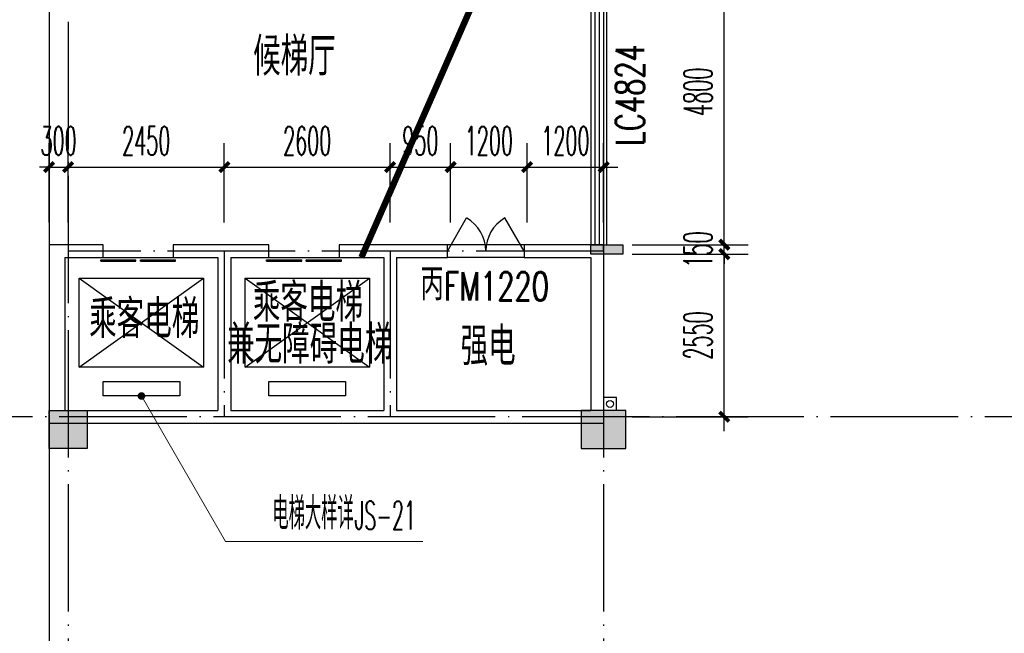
# Model space of a CAD drawing. Extents: x 1779708 to 7299578, y -1121471 to 88434.
# Tile 120 of 256: x 4381107 to 4396552, y -1039343 to -1029712. Entities that reach past the tile are written whole.
import ezdxf

# ---------------------------------------------------------------- set-up
doc = ezdxf.new("R2010")
doc.units = 0
doc.header["$LTSCALE"] = 1000
doc.header["$MEASUREMENT"] = 0
for name, pattern in [('$0$DASH', [0.35, 0.25, -0.1]), ('DASH', [0.35, 0.25, -0.1]), ('DOTE', [2.42, 2, -0.2, 0.02, -0.2])]:
    doc.linetypes.add(name, pattern=pattern)
doc.layers.get('0').update_dxf_attribs({"linetype": 'CONTINUOUS'})
doc.layers.get('Defpoints').update_dxf_attribs({"linetype": 'CONTINUOUS'})
for name, color, linetype in [('11111111111111111111111111111', 50, 'DASH'), ('a-dims', 7, 'CONTINUOUS'), ('DIM_污水', 3, 'CONTINUOUS'), ('DOTE', 1, 'DOTE'), ('EVTR', 2, 'CONTINUOUS'), ('P_PS_DIM', 1, 'CONTINUOUS'), ('PUB_DIM', 3, 'CONTINUOUS'), ('PUB_TEXT', 7, 'CONTINUOUS'), ('SPACE', 7, 'CONTINUOUS'), ('WALL', 255, 'CONTINUOUS'), ('WINDOW', 2, 'CONTINUOUS'), ('WINDOW_TEXT', 7, 'CONTINUOUS'), ('修改', 6, 'CONTINUOUS'), ('墙柱', 2, 'CONTINUOUS'), ('室外构件', 4, 'CONTINUOUS'), ('看线', 3, 'CONTINUOUS')]:
    doc.layers.add(name, color=color, linetype=linetype)
doc.layers.add('DIM_ELEV', color=3, linetype='CONTINUOUS', lineweight=13)
doc.styles.add('_TCH_DIM', font='SIMPLEX.shx', dxfattribs={"width": 0.7, "bigfont": 'GBCBIG.shx'})
doc.styles.add('_TCH_DIM_T3', font='SIMPLEX.shx', dxfattribs={"width": 0.494118, "bigfont": 'GBCBIG.shx'})
doc.styles.add('_TCH_SPACE', font='SIMPLEX', dxfattribs={"height": 5, "bigfont": 'GBCBIG'})
doc.styles.add('_TCH_WINDOW', font='SIMPLEX', dxfattribs={"height": 3.5, "bigfont": 'GBCBIG'})
doc.styles.get("Standard").update_dxf_attribs({"font": 'GBENOR', "bigfont": 'GBCBIG'})
doc.dimstyles.new('_TCH_ARCH&&150', dxfattribs={"dimtxt": 446.25, "dimasz": 150, "dimexe": 375, "dimexo": 450, "dimgap": 189.375, "dimtad": 1, "dimdec": 0, "dimzin": 0, "dimdsep": 46, "dimtxsty": '_TCH_DIM_T3', "dimblk": 'ARCHTICK', "dimcen": 0.09, "dimdle": 225, "dimclrt": 7, "dimazin": 2, "dimtfac": 1, "dimtdec": 0, "dimtix": 1, "dimtmove": 2, "dimatfit": 3, "dimfxl": 250, "dimtolj": 1, "dimtzin": 0, "dimarcsym": 0})

# ---------------------------------------------------------------- blocks, each defined once
blk = doc.blocks.new('A$C159220C3')
at = {"layer": 'DOTE'}
for p, q in [((68000, 149200), (68000, 7200)), ((76400, 149200), (76400, 7200)), ((86800, 34100), (59600, 34100))]:
    blk.add_line(p, q, dxfattribs=at)
blk = doc.blocks.new('a1')
at = {"layer": '11111111111111111111111111111'}
for p, q in [((59122, 49136), (59122, 48936)), ((59322, 49136), (59122, 49136)), ((59322, 48936), (59322, 49136)), ((59122, 48936), (59322, 48936))]:
    blk.add_line(p, q, dxfattribs=at)
blk = doc.blocks.new('$DorLib2D$00000127')
at = {"color": 0, "linetype": 'Continuous'}
for p, q in [((-0.033, 0.795, -93.75), (-0.533, 0.795, -93.75)), ((-0.533, 0.795, -93.75), (-0.533, 0.69, -93.75)), ((-0.033, 0.795, -93.75), (-0.033, 0.69, -93.75)), ((0.033, 0.795, -93.75), (0.033, 0.69, -93.75)), ((0.533, 0.795, -93.75), (0.033, 0.795, -93.75)), ((0.533, 0.795, -93.75), (0.533, 0.69, -93.75)), ((-0.033, 0.69, -93.75), (-0.533, 0.69, -93.75)), ((0.533, 0.69, -93.75), (0.033, 0.69, -93.75)), ((0.5, 0.5, -93.75), (-0.5, 0.5, -93.75))]:
    blk.add_line(p, q, dxfattribs=at)
blk = doc.blocks.new('$DorLib2D$00000231')
at = {"color": 0}
for p, q in [((-0.5, 0), (-0.25, 0.433)), ((0.5, 0), (0.25, 0.433))]:
    blk.add_line(p, q, dxfattribs=at)
for centre, start, end in [((-0.5, 0), 0, 60), ((0.5, 0), 120, 180)]:
    blk.add_arc(centre, 0.5, start, end, dxfattribs=at)
blk = doc.blocks.new('$WINLIB2D$00000001')
at = {"color": 0}
for points in [[(-0.5, 0.5), (-0.5, -0.5)], [(-0.5, 0.5), (0.5, 0.5)], [(0.5, -0.5), (0.5, 0.5)], [(0.5, 0.1667), (-0.5, 0.1667)], [(0.5, -0.1667), (-0.5, -0.1667)], [(-0.5, -0.5), (0.5, -0.5)]]:
    blk.add_lwpolyline(points, dxfattribs=at)
blk = doc.blocks.new('_ArchTick')
at = {"color": 0, "linetype": 'ByBlock', "const_width": 0.4}
blk.add_lwpolyline([(-0.5, -0.5), (0.5, 0.5)], dxfattribs=at)
blk = doc.blocks.new('*D4928')
at = {"layer": 'Defpoints', "color": 0, "transparency": 16777216}
for p in [(4390267, -1033393), (4392160, -1033393), (4390267, -1035943)]:
    blk.add_point(p, dxfattribs=at)
at = {"layer": 'PUB_DIM', "color": 0, "lineweight": -2, "transparency": 16777216}
for p, q in [((4392160, -1036168), (4392160, -1033168)), ((4390717, -1033393), (4392535, -1033393)), ((4390717, -1035943), (4392535, -1035943))]:
    blk.add_line(p, q, dxfattribs=at)
at = {"layer": 'PUB_DIM', "color": 0, "lineweight": -2, "transparency": 16777216, "xscale": 150, "yscale": 150, "zscale": 150}
for p, rotation in [((4392160, -1033393), 90), ((4392160, -1035943), 270)]:
    blk.add_blockref('_ArchTick', p, dxfattribs=dict(at, rotation=rotation))
at = {"layer": 'PUB_DIM', "color": 7, "transparency": 16777216, "insert": (4391747, -1034668), "char_height": 446.2, "attachment_point": 5, "rotation": 90, "style": '_TCH_DIM_T3'}
blk.add_mtext('\\A1;2550', dxfattribs=at)
blk = doc.blocks.new('*D4929')
at = {"layer": 'Defpoints', "color": 0, "transparency": 16777216}
for p in [(4390267, -1033243), (4392160, -1033243), (4390267, -1033393)]:
    blk.add_point(p, dxfattribs=at)
at = {"layer": 'PUB_DIM', "color": 0, "lineweight": -2, "transparency": 16777216}
for p, q in [((4392160, -1033243), (4392160, -1033093)), ((4390717, -1033243), (4392535, -1033243)), ((4392160, -1033393), (4392160, -1033243)), ((4390717, -1033393), (4392535, -1033393)), ((4392160, -1033393), (4392160, -1033543))]:
    blk.add_line(p, q, dxfattribs=at)
at = {"layer": 'PUB_DIM', "color": 0, "lineweight": -2, "transparency": 16777216, "xscale": 150, "yscale": 150, "zscale": 150}
for p, rotation in [((4392160, -1033243), 270), ((4392160, -1033393), 90)]:
    blk.add_blockref('_ArchTick', p, dxfattribs=dict(at, rotation=rotation))
at = {"layer": 'PUB_DIM', "color": 7, "transparency": 16777216, "insert": (4391747, -1033318), "char_height": 446.2, "attachment_point": 5, "rotation": 90, "style": '_TCH_DIM_T3'}
blk.add_mtext('\\A1;150', dxfattribs=at)
blk = doc.blocks.new('*D4930')
at = {"layer": 'Defpoints', "color": 0, "transparency": 16777216}
for p in [(4390267, -1028443), (4392160, -1028443), (4390267, -1033243)]:
    blk.add_point(p, dxfattribs=at)
at = {"layer": 'PUB_DIM', "color": 0, "lineweight": -2, "transparency": 16777216}
for p, q in [((4392160, -1033468), (4392160, -1028218)), ((4390717, -1028443), (4392535, -1028443)), ((4390717, -1033243), (4392535, -1033243))]:
    blk.add_line(p, q, dxfattribs=at)
at = {"layer": 'PUB_DIM', "color": 0, "lineweight": -2, "transparency": 16777216, "xscale": 150, "yscale": 150, "zscale": 150}
for p, rotation in [((4392160, -1028443), 90), ((4392160, -1033243), 270)]:
    blk.add_blockref('_ArchTick', p, dxfattribs=dict(at, rotation=rotation))
at = {"layer": 'PUB_DIM', "color": 7, "transparency": 16777216, "insert": (4391747, -1030843), "char_height": 446.2, "attachment_point": 5, "rotation": 90, "style": '_TCH_DIM_T3'}
blk.add_mtext('\\A1;4800', dxfattribs=at)
blk = doc.blocks.new('*D4943')
at = {"layer": 'Defpoints', "color": 0, "transparency": 16777216}
for p in [(4381867, -1032025), (4381567, -1033343), (4381867, -1033343)]:
    blk.add_point(p, dxfattribs=at)
at = {"layer": 'PUB_DIM', "color": 0, "lineweight": -2, "transparency": 16777216}
for p, q in [((4381567, -1032893), (4381567, -1031650)), ((4381867, -1032893), (4381867, -1031650)), ((4381567, -1032025), (4381417, -1032025)), ((4381567, -1032025), (4381867, -1032025)), ((4381867, -1032025), (4382017, -1032025))]:
    blk.add_line(p, q, dxfattribs=at)
at = {"layer": 'PUB_DIM', "color": 0, "lineweight": -2, "transparency": 16777216, "xscale": 150, "yscale": 150, "zscale": 150}
blk.add_blockref('_ArchTick', (4381567, -1032025), dxfattribs=at)
at = {"layer": 'PUB_DIM', "color": 0, "lineweight": -2, "transparency": 16777216, "xscale": 150, "yscale": 150, "zscale": 150, "rotation": 180}
blk.add_blockref('_ArchTick', (4381867, -1032025), dxfattribs=at)
at = {"layer": 'PUB_DIM', "color": 7, "transparency": 16777216, "insert": (4381717, -1031613), "char_height": 446.2, "attachment_point": 5, "style": '_TCH_DIM_T3'}
blk.add_mtext('\\A1;300', dxfattribs=at)
blk = doc.blocks.new('*D4944')
at = {"layer": 'Defpoints', "color": 0, "transparency": 16777216}
for p in [(4384317, -1032025), (4381867, -1033343), (4384317, -1033343)]:
    blk.add_point(p, dxfattribs=at)
at = {"layer": 'PUB_DIM', "color": 0, "lineweight": -2, "transparency": 16777216}
for p, q in [((4381867, -1032893), (4381867, -1031650)), ((4384317, -1032893), (4384317, -1031650)), ((4381642, -1032025), (4384542, -1032025))]:
    blk.add_line(p, q, dxfattribs=at)
at = {"layer": 'PUB_DIM', "color": 0, "lineweight": -2, "transparency": 16777216, "xscale": 150, "yscale": 150, "zscale": 150, "rotation": 180}
blk.add_blockref('_ArchTick', (4381867, -1032025), dxfattribs=at)
at = {"layer": 'PUB_DIM', "color": 0, "lineweight": -2, "transparency": 16777216, "xscale": 150, "yscale": 150, "zscale": 150}
blk.add_blockref('_ArchTick', (4384317, -1032025), dxfattribs=at)
at = {"layer": 'PUB_DIM', "color": 7, "transparency": 16777216, "insert": (4383092, -1031613), "char_height": 446.2, "attachment_point": 5, "style": '_TCH_DIM_T3'}
blk.add_mtext('\\A1;2450', dxfattribs=at)
blk = doc.blocks.new('*D4945')
at = {"layer": 'Defpoints', "color": 0, "transparency": 16777216}
for p in [(4386917, -1032025), (4384317, -1033343), (4386917, -1033343)]:
    blk.add_point(p, dxfattribs=at)
at = {"layer": 'PUB_DIM', "color": 0, "lineweight": -2, "transparency": 16777216}
for p, q in [((4384317, -1032893), (4384317, -1031650)), ((4386917, -1032893), (4386917, -1031650)), ((4384092, -1032025), (4387142, -1032025))]:
    blk.add_line(p, q, dxfattribs=at)
at = {"layer": 'PUB_DIM', "color": 0, "lineweight": -2, "transparency": 16777216, "xscale": 150, "yscale": 150, "zscale": 150, "rotation": 180}
blk.add_blockref('_ArchTick', (4384317, -1032025), dxfattribs=at)
at = {"layer": 'PUB_DIM', "color": 0, "lineweight": -2, "transparency": 16777216, "xscale": 150, "yscale": 150, "zscale": 150}
blk.add_blockref('_ArchTick', (4386917, -1032025), dxfattribs=at)
at = {"layer": 'PUB_DIM', "color": 7, "transparency": 16777216, "insert": (4385617, -1031613), "char_height": 446.2, "attachment_point": 5, "style": '_TCH_DIM_T3'}
blk.add_mtext('\\A1;2600', dxfattribs=at)
blk = doc.blocks.new('*D4946')
at = {"layer": 'Defpoints', "color": 0, "transparency": 16777216}
for p in [(4387867, -1032025), (4386917, -1033343), (4387867, -1033343)]:
    blk.add_point(p, dxfattribs=at)
at = {"layer": 'PUB_DIM', "color": 0, "lineweight": -2, "transparency": 16777216}
for p, q in [((4386917, -1032893), (4386917, -1031650)), ((4387867, -1032893), (4387867, -1031650)), ((4386692, -1032025), (4388092, -1032025))]:
    blk.add_line(p, q, dxfattribs=at)
at = {"layer": 'PUB_DIM', "color": 0, "lineweight": -2, "transparency": 16777216, "xscale": 150, "yscale": 150, "zscale": 150, "rotation": 180}
blk.add_blockref('_ArchTick', (4386917, -1032025), dxfattribs=at)
at = {"layer": 'PUB_DIM', "color": 0, "lineweight": -2, "transparency": 16777216, "xscale": 150, "yscale": 150, "zscale": 150}
blk.add_blockref('_ArchTick', (4387867, -1032025), dxfattribs=at)
at = {"layer": 'PUB_DIM', "color": 7, "transparency": 16777216, "insert": (4387392, -1031613), "char_height": 446.2, "attachment_point": 5, "style": '_TCH_DIM_T3'}
blk.add_mtext('\\A1;950', dxfattribs=at)
blk = doc.blocks.new('*D4947')
at = {"layer": 'Defpoints', "color": 0, "transparency": 16777216}
for p in [(4389067, -1032025), (4387867, -1033343), (4389067, -1033343)]:
    blk.add_point(p, dxfattribs=at)
at = {"layer": 'PUB_DIM', "color": 0, "lineweight": -2, "transparency": 16777216}
for p, q in [((4387867, -1032893), (4387867, -1031650)), ((4389067, -1032893), (4389067, -1031650)), ((4387642, -1032025), (4389292, -1032025))]:
    blk.add_line(p, q, dxfattribs=at)
at = {"layer": 'PUB_DIM', "color": 0, "lineweight": -2, "transparency": 16777216, "xscale": 150, "yscale": 150, "zscale": 150, "rotation": 180}
blk.add_blockref('_ArchTick', (4387867, -1032025), dxfattribs=at)
at = {"layer": 'PUB_DIM', "color": 0, "lineweight": -2, "transparency": 16777216, "xscale": 150, "yscale": 150, "zscale": 150}
blk.add_blockref('_ArchTick', (4389067, -1032025), dxfattribs=at)
at = {"layer": 'PUB_DIM', "color": 7, "transparency": 16777216, "insert": (4388467, -1031613), "char_height": 446.2, "attachment_point": 5, "style": '_TCH_DIM_T3'}
blk.add_mtext('\\A1;1200', dxfattribs=at)
blk = doc.blocks.new('*D4948')
at = {"layer": 'Defpoints', "color": 0, "transparency": 16777216}
for p in [(4390267, -1032025), (4389067, -1033343), (4390267, -1033343)]:
    blk.add_point(p, dxfattribs=at)
at = {"layer": 'PUB_DIM', "color": 0, "lineweight": -2, "transparency": 16777216}
for p, q in [((4389067, -1032893), (4389067, -1031650)), ((4390267, -1032893), (4390267, -1031650)), ((4388842, -1032025), (4390492, -1032025))]:
    blk.add_line(p, q, dxfattribs=at)
at = {"layer": 'PUB_DIM', "color": 0, "lineweight": -2, "transparency": 16777216, "xscale": 150, "yscale": 150, "zscale": 150, "rotation": 180}
blk.add_blockref('_ArchTick', (4389067, -1032025), dxfattribs=at)
at = {"layer": 'PUB_DIM', "color": 0, "lineweight": -2, "transparency": 16777216, "xscale": 150, "yscale": 150, "zscale": 150}
blk.add_blockref('_ArchTick', (4390267, -1032025), dxfattribs=at)
at = {"layer": 'PUB_DIM', "color": 7, "transparency": 16777216, "insert": (4389667, -1031613), "char_height": 446.2, "attachment_point": 5, "style": '_TCH_DIM_T3'}
blk.add_mtext('\\A1;1200', dxfattribs=at)

msp = doc.modelspace()

# ---------------------------------------------------------------- hatches: boundary and pattern name
at = {"layer": 'WALL'}
msp.add_hatch(color=256, dxfattribs=at).paths.add_polyline_path([(4390067.1, -1033393.3), (4390067.1, -1033243.3), (4390567.1, -1033243.3), (4390567.1, -1033393.3)])
at = {"layer": '墙柱'}
h = msp.add_hatch(color=256, dxfattribs=at)
h.paths.add_polyline_path([(4323067.1, -1009843.3), (4324067.1, -1009843.3), (4324067.1, -1010343.3), (4323067.1, -1010343.3)])
h.paths.add_polyline_path([(4323067.1, -1016093.3), (4324067.1, -1016093.3), (4324067.1, -1016593.3), (4323067.1, -1016593.3)])
h.paths.add_polyline_path([(4323067.1, -1022643.3), (4324067.1, -1022643.3), (4324067.1, -1023143.3), (4323067.1, -1023143.3)])
h.paths.add_polyline_path([(4397967.1, -1051543.3), (4398667.1, -1051543.3), (4398667.1, -1051043.3), (4397967.1, -1051043.3)])
h.paths.add_polyline_path([(4347917.1, -1019143.3), (4348617.1, -1019143.3), (4348617.1, -1019643.3), (4347917.1, -1019643.3)])
h.paths.add_polyline_path([(4389917.1, -1051543.3), (4390617.1, -1051543.3), (4390617.1, -1051043.3), (4389917.1, -1051043.3)])
h.paths.add_polyline_path([(4347917.1, -1051543.3), (4348617.1, -1051543.3), (4348617.1, -1051043.3), (4347917.1, -1051043.3)])
h.paths.add_polyline_path([(4323567.1, -1028493.3), (4324067.1, -1028493.3), (4324067.1, -1028993.3), (4323567.1, -1028993.3)])
h.paths.add_polyline_path([(4350197.1, -1045743.3), (4350197.1, -1045443.3), (4349297.1, -1045443.3), (4349297.1, -1045743.3)])
h.paths.add_polyline_path([(4377567.1, -1060843.3), (4378067.1, -1060843.3), (4378067.1, -1060343.3), (4377567.1, -1060343.3)])
h.paths.add_polyline_path([(4339667.1, -1009843.3), (4340167.1, -1009843.3), (4340167.1, -1010343.3), (4339667.1, -1010343.3)])
h.paths.add_polyline_path([(4347967.1, -1009843.3), (4348567.1, -1009843.3), (4348567.1, -1010343.3), (4347967.1, -1010343.3)])
h.paths.add_polyline_path([(4365067.1, -1019043.3), (4365667.1, -1019043.3), (4365667.1, -1019643.3), (4365067.1, -1019643.3)])
h.paths.add_polyline_path([(4381567.1, -1027843.3), (4382167.1, -1027843.3), (4382167.1, -1028443.3), (4381567.1, -1028443.3)])
h.paths.add_polyline_path([(4336067.1, -1015993.3), (4336567.1, -1015993.3), (4336567.1, -1016693.3), (4336067.1, -1016693.3)])
h.paths.add_polyline_path([(4389767.1, -1023743.3), (4390267.1, -1023743.3), (4390267.1, -1024243.3), (4389767.1, -1024243.3)])
h.paths.add_polyline_path([(4339567.1, -1048043.3), (4340167.1, -1048043.3), (4340167.1, -1047543.3), (4339567.1, -1047543.3)])
h.paths.add_polyline_path([(4343767.1, -1041443.3), (4344267.1, -1041443.3), (4344267.1, -1040943.3), (4343767.1, -1040943.3)])
h.paths.add_polyline_path([(4343767.1, -1034843.3), (4344267.1, -1034843.3), (4344267.1, -1034343.3), (4343767.1, -1034343.3)])
h.paths.add_polyline_path([(4336067.1, -1029093.3), (4336567.1, -1029093.3), (4336567.1, -1028393.3), (4336067.1, -1028393.3)])
h.paths.add_polyline_path([(4343767.1, -1022643.3), (4344267.1, -1022643.3), (4344267.1, -1023143.3), (4343767.1, -1023143.3)])
h.paths.add_polyline_path([(4336067.1, -1009843.3), (4336567.1, -1009843.3), (4336567.1, -1010343.3), (4336067.1, -1010343.3)])
h.paths.add_polyline_path([(4377967.1, -1036343.3), (4377467.1, -1036343.3), (4377467.1, -1035843.3), (4377967.1, -1035843.3)])
h.paths.add_polyline_path([(4397967.1, -1019143.3), (4398667.1, -1019143.3), (4398667.1, -1019643.3), (4397967.1, -1019643.3)])
h.paths.add_polyline_path([(4331467.1, -1048043.3), (4331967.1, -1048043.3), (4331967.1, -1047543.3), (4331467.1, -1047543.3)])
h.paths.add_polyline_path([(4389917.1, -1036443.3), (4390617.1, -1036443.3), (4390617.1, -1035843.3), (4389917.1, -1035843.3)])
h.paths.add_polyline_path([(4397967.1, -1035843.3), (4398667.1, -1035843.3), (4398667.1, -1036443.3), (4397967.1, -1036443.3)])
h.paths.add_polyline_path([(4381567.1, -1035843.3), (4382167.1, -1035843.3), (4382167.1, -1036443.3), (4381567.1, -1036443.3)])
h.paths.add_polyline_path([(4389767.1, -1027943.3), (4390267.1, -1027943.3), (4390267.1, -1028443.3), (4389767.1, -1028443.3)])
h.paths.add_polyline_path([(4377467.1, -1027943.3), (4377967.1, -1027943.3), (4377967.1, -1028443.3), (4377467.1, -1028443.3)])
h.paths.add_polyline_path([(4373217.1, -1048043.3), (4373717.1, -1048043.3), (4373717.1, -1047543.3), (4373217.1, -1047543.3)])
h.paths.add_polyline_path([(4369267.1, -1009843.3), (4369767.1, -1009843.3), (4369767.1, -1010343.3), (4369267.1, -1010343.3)])
h.paths.add_polyline_path([(4365567.1, -1022643.3), (4365067.1, -1022643.3), (4365067.1, -1023143.3), (4365567.1, -1023143.3)])
h.paths.add_polyline_path([(4365567.1, -1009843.3), (4365067.1, -1009843.3), (4365067.1, -1010343.3), (4365567.1, -1010343.3)])
h.paths.add_polyline_path([(4347967.1, -1022643.3), (4348467.1, -1022643.3), (4348467.1, -1023143.3), (4347967.1, -1023143.3)])
h.paths.add_polyline_path([(4343767.1, -1028993.3), (4344267.1, -1028993.3), (4344267.1, -1028493.3), (4343767.1, -1028493.3)])
h.paths.add_polyline_path([(4336067.1, -1023343.3), (4336567.1, -1023343.3), (4336567.1, -1022643.3), (4336067.1, -1022643.3)])
h.paths.add_polyline_path([(4339567.1, -1034843.3), (4340167.1, -1034843.3), (4340167.1, -1034343.3), (4339567.1, -1034343.3)])
h.paths.add_polyline_path([(4331167.1, -1034843.3), (4331767.1, -1034843.3), (4331767.1, -1034343.3), (4331167.1, -1034343.3)])
h.paths.add_polyline_path([(4323067.1, -1034843.3), (4324067.1, -1034843.3), (4324067.1, -1034343.3), (4323067.1, -1034343.3)])
h.paths.add_polyline_path([(4339567.1, -1041543.3), (4340167.1, -1041543.3), (4340167.1, -1040943.3), (4339567.1, -1040943.3)])
h.paths.add_polyline_path([(4331467.1, -1041543.3), (4331967.1, -1041543.3), (4331967.1, -1040943.3), (4331467.1, -1040943.3)])
h.paths.add_polyline_path([(4397967.1, -1022343.3), (4398667.1, -1022343.3), (4398667.1, -1022843.3), (4397967.1, -1022843.3)])
h.paths.add_polyline_path([(4398167.1, -1009843.3), (4398667.1, -1009843.3), (4398667.1, -1010343.3), (4398167.1, -1010343.3)])
h.paths.add_polyline_path([(4389917.1, -1018943.3), (4390617.1, -1018943.3), (4390617.1, -1019643.3), (4389917.1, -1019643.3)])
h.paths.add_polyline_path([(4389867.1, -1009843.3), (4390667.1, -1009843.3), (4390667.1, -1010343.3), (4389867.1, -1010343.3)])
h.paths.add_polyline_path([(4381517.1, -1018943.3), (4382217.1, -1018943.3), (4382217.1, -1019643.3), (4381517.1, -1019643.3)])
h.paths.add_polyline_path([(4381567.1, -1009843.3), (4382167.1, -1009843.3), (4382167.1, -1010343.3), (4381567.1, -1010343.3)])
h.paths.add_polyline_path([(4373217.1, -1022643.3), (4373717.1, -1022643.3), (4373717.1, -1023143.3), (4373217.1, -1023143.3)])
h.paths.add_polyline_path([(4373117.1, -1019143.3), (4373817.1, -1019143.3), (4373817.1, -1019643.3), (4373117.1, -1019643.3)])
h.paths.add_polyline_path([(4373217.1, -1009843.3), (4373717.1, -1009843.3), (4373717.1, -1010343.3), (4373217.1, -1010343.3)])
h.paths.add_polyline_path([(4356167.1, -1022643.3), (4356667.1, -1022643.3), (4356667.1, -1023143.3), (4356167.1, -1023143.3)])
h.paths.add_polyline_path([(4356067.1, -1019043.3), (4356667.1, -1019043.3), (4356667.1, -1019643.3), (4356067.1, -1019643.3)])
h.paths.add_polyline_path([(4339567.1, -1019043.3), (4340167.1, -1019043.3), (4340167.1, -1019643.3), (4339567.1, -1019643.3)])
h.paths.add_polyline_path([(4356167.1, -1009843.3), (4356667.1, -1009843.3), (4356667.1, -1010343.3), (4356167.1, -1010343.3)])
h.paths.add_polyline_path([(4389917.1, -1048043.3), (4390617.1, -1048043.3), (4390617.1, -1047443.3), (4389917.1, -1047443.3)])
h.paths.add_polyline_path([(4397967.1, -1060843.3), (4398667.1, -1060843.3), (4398667.1, -1060343.3), (4397967.1, -1060343.3)])
h.paths.add_polyline_path([(4389967.1, -1060843.3), (4390567.1, -1060843.3), (4390567.1, -1060343.3), (4389967.1, -1060343.3)])
h.paths.add_polyline_path([(4381567.1, -1048043.3), (4382167.1, -1048043.3), (4382167.1, -1047443.3), (4381567.1, -1047443.3)])
h.paths.add_polyline_path([(4381517.1, -1051543.3), (4382217.1, -1051543.3), (4382217.1, -1051043.3), (4381517.1, -1051043.3)])
h.paths.add_polyline_path([(4381617.1, -1060843.3), (4382117.1, -1060843.3), (4382117.1, -1060343.3), (4381617.1, -1060343.3)])
h.paths.add_polyline_path([(4373167.1, -1051643.3), (4373767.1, -1051643.3), (4373767.1, -1051043.3), (4373167.1, -1051043.3)])
h.paths.add_polyline_path([(4373167.1, -1060843.3), (4373767.1, -1060843.3), (4373767.1, -1060343.3), (4373167.1, -1060343.3)])
h.paths.add_polyline_path([(4365067.1, -1048043.3), (4365567.1, -1048043.3), (4365567.1, -1047543.3), (4365067.1, -1047543.3)])
h.paths.add_polyline_path([(4365067.1, -1051643.3), (4365667.1, -1051643.3), (4365667.1, -1051043.3), (4365067.1, -1051043.3)])
h.paths.add_polyline_path([(4356167.1, -1048043.3), (4356667.1, -1048043.3), (4356667.1, -1047543.3), (4356167.1, -1047543.3)])
h.paths.add_polyline_path([(4348127.1, -1048043.3), (4348727.1, -1048043.3), (4348727.1, -1047643.3), (4348127.1, -1047643.3)])
h.paths.add_polyline_path([(4356067.1, -1051643.3), (4356667.1, -1051643.3), (4356667.1, -1051043.3), (4356067.1, -1051043.3)])
h.paths.add_polyline_path([(4323067.1, -1048343.3), (4323767.1, -1048343.3), (4323767.1, -1047843.3), (4323067.1, -1047843.3)])
h.paths.add_polyline_path([(4323067.1, -1051543.3), (4323767.1, -1051543.3), (4323767.1, -1051043.3), (4323067.1, -1051043.3)])
h.paths.add_polyline_path([(4331117.1, -1051543.3), (4331817.1, -1051543.3), (4331817.1, -1051043.3), (4331117.1, -1051043.3)])
h.paths.add_polyline_path([(4339567.1, -1051643.3), (4340167.1, -1051643.3), (4340167.1, -1051043.3), (4339567.1, -1051043.3)])
h.paths.add_polyline_path([(4365067.1, -1060843.3), (4365567.1, -1060843.3), (4365567.1, -1060343.3), (4365067.1, -1060343.3)])
h.paths.add_polyline_path([(4356167.1, -1060843.3), (4356667.1, -1060843.3), (4356667.1, -1060343.3), (4356167.1, -1060343.3)])
h.paths.add_polyline_path([(4347967.1, -1060843.3), (4348567.1, -1060843.3), (4348567.1, -1060343.3), (4347967.1, -1060343.3)])
h.paths.add_polyline_path([(4339567.1, -1060843.3), (4340167.1, -1060843.3), (4340167.1, -1060343.3), (4339567.1, -1060343.3)])
h.paths.add_polyline_path([(4331117.1, -1060843.3), (4331817.1, -1060843.3), (4331817.1, -1060343.3), (4331117.1, -1060343.3)])
h.paths.add_polyline_path([(4323067.1, -1060843.3), (4323567.1, -1060843.3), (4323567.1, -1060343.3), (4323067.1, -1060343.3)])
h.paths.add_polyline_path([(4397967.1, -1048043.3), (4398667.1, -1048043.3), (4398667.1, -1047443.3), (4397967.1, -1047443.3)])
h.paths.add_polyline_path([(4323067.1, -973843.3), (4324067.1, -973843.3), (4324067.1, -973343.3), (4323067.1, -973343.3)])
h.paths.add_polyline_path([(4323067.1, -967593.3), (4324067.1, -967593.3), (4324067.1, -967093.3), (4323067.1, -967093.3)])
h.paths.add_polyline_path([(4323067.1, -961043.3), (4324067.1, -961043.3), (4324067.1, -960543.3), (4323067.1, -960543.3)])
h.paths.add_polyline_path([(4397967.1, -932143.3), (4398667.1, -932143.3), (4398667.1, -932643.3), (4397967.1, -932643.3)])
h.paths.add_polyline_path([(4347917.1, -964543.3), (4348617.1, -964543.3), (4348617.1, -964043.3), (4347917.1, -964043.3)])
h.paths.add_polyline_path([(4389917.1, -932143.3), (4390617.1, -932143.3), (4390617.1, -932643.3), (4389917.1, -932643.3)])
h.paths.add_polyline_path([(4347917.1, -932143.3), (4348617.1, -932143.3), (4348617.1, -932643.3), (4347917.1, -932643.3)])
h.paths.add_polyline_path([(4323567.1, -955193.3), (4324067.1, -955193.3), (4324067.1, -954693.3), (4323567.1, -954693.3)])
h.paths.add_polyline_path([(4350197.1, -937943.3), (4350197.1, -938243.3), (4349297.1, -938243.3), (4349297.1, -937943.3)])
h.paths.add_polyline_path([(4377567.1, -922843.3), (4378067.1, -922843.3), (4378067.1, -923343.3), (4377567.1, -923343.3)])
h.paths.add_polyline_path([(4339667.1, -973843.3), (4340167.1, -973843.3), (4340167.1, -973343.3), (4339667.1, -973343.3)])
h.paths.add_polyline_path([(4347967.1, -973843.3), (4348567.1, -973843.3), (4348567.1, -973343.3), (4347967.1, -973343.3)])
h.paths.add_polyline_path([(4365067.1, -964643.3), (4365667.1, -964643.3), (4365667.1, -964043.3), (4365067.1, -964043.3)])
h.paths.add_polyline_path([(4381567.1, -955843.3), (4382167.1, -955843.3), (4382167.1, -955243.3), (4381567.1, -955243.3)])
h.paths.add_polyline_path([(4336067.1, -967693.3), (4336567.1, -967693.3), (4336567.1, -966993.3), (4336067.1, -966993.3)])
h.paths.add_polyline_path([(4389767.1, -959943.3), (4390267.1, -959943.3), (4390267.1, -959443.3), (4389767.1, -959443.3)])
h.paths.add_polyline_path([(4339567.1, -935643.3), (4340167.1, -935643.3), (4340167.1, -936143.3), (4339567.1, -936143.3)])
h.paths.add_polyline_path([(4343767.1, -942243.3), (4344267.1, -942243.3), (4344267.1, -942743.3), (4343767.1, -942743.3)])
h.paths.add_polyline_path([(4343767.1, -948843.3), (4344267.1, -948843.3), (4344267.1, -949343.3), (4343767.1, -949343.3)])
h.paths.add_polyline_path([(4336067.1, -954593.3), (4336567.1, -954593.3), (4336567.1, -955293.3), (4336067.1, -955293.3)])
h.paths.add_polyline_path([(4343767.1, -961043.3), (4344267.1, -961043.3), (4344267.1, -960543.3), (4343767.1, -960543.3)])
h.paths.add_polyline_path([(4336067.1, -973843.3), (4336567.1, -973843.3), (4336567.1, -973343.3), (4336067.1, -973343.3)])
h.paths.add_polyline_path([(4377967.1, -947343.3), (4377467.1, -947343.3), (4377467.1, -947843.3), (4377967.1, -947843.3)])
h.paths.add_polyline_path([(4397967.1, -964543.3), (4398667.1, -964543.3), (4398667.1, -964043.3), (4397967.1, -964043.3)])
h.paths.add_polyline_path([(4331467.1, -935643.3), (4331967.1, -935643.3), (4331967.1, -936143.3), (4331467.1, -936143.3)])
h.paths.add_polyline_path([(4389917.1, -947243.3), (4390617.1, -947243.3), (4390617.1, -947843.3), (4389917.1, -947843.3)])
h.paths.add_polyline_path([(4397967.1, -947843.3), (4398667.1, -947843.3), (4398667.1, -947243.3), (4397967.1, -947243.3)])
h.paths.add_polyline_path([(4381567.1, -947843.3), (4382167.1, -947843.3), (4382167.1, -947243.3), (4381567.1, -947243.3)])
h.paths.add_polyline_path([(4389767.1, -955743.3), (4390267.1, -955743.3), (4390267.1, -955243.3), (4389767.1, -955243.3)])
h.paths.add_polyline_path([(4377467.1, -955743.3), (4377967.1, -955743.3), (4377967.1, -955243.3), (4377467.1, -955243.3)])
h.paths.add_polyline_path([(4373217.1, -935643.3), (4373717.1, -935643.3), (4373717.1, -936143.3), (4373217.1, -936143.3)])
h.paths.add_polyline_path([(4369267.1, -973843.3), (4369767.1, -973843.3), (4369767.1, -973343.3), (4369267.1, -973343.3)])
h.paths.add_polyline_path([(4365567.1, -961043.3), (4365067.1, -961043.3), (4365067.1, -960543.3), (4365567.1, -960543.3)])
h.paths.add_polyline_path([(4365567.1, -973843.3), (4365067.1, -973843.3), (4365067.1, -973343.3), (4365567.1, -973343.3)])
h.paths.add_polyline_path([(4347967.1, -961043.3), (4348467.1, -961043.3), (4348467.1, -960543.3), (4347967.1, -960543.3)])
h.paths.add_polyline_path([(4343767.1, -954693.3), (4344267.1, -954693.3), (4344267.1, -955193.3), (4343767.1, -955193.3)])
h.paths.add_polyline_path([(4336067.1, -960343.3), (4336567.1, -960343.3), (4336567.1, -961043.3), (4336067.1, -961043.3)])
h.paths.add_polyline_path([(4339567.1, -948843.3), (4340167.1, -948843.3), (4340167.1, -949343.3), (4339567.1, -949343.3)])
h.paths.add_polyline_path([(4331167.1, -948843.3), (4331767.1, -948843.3), (4331767.1, -949343.3), (4331167.1, -949343.3)])
h.paths.add_polyline_path([(4323067.1, -948843.3), (4324067.1, -948843.3), (4324067.1, -949343.3), (4323067.1, -949343.3)])
h.paths.add_polyline_path([(4339567.1, -942143.3), (4340167.1, -942143.3), (4340167.1, -942743.3), (4339567.1, -942743.3)])
h.paths.add_polyline_path([(4331467.1, -942143.3), (4331967.1, -942143.3), (4331967.1, -942743.3), (4331467.1, -942743.3)])
h.paths.add_polyline_path([(4397967.1, -961343.3), (4398667.1, -961343.3), (4398667.1, -960843.3), (4397967.1, -960843.3)])
h.paths.add_polyline_path([(4398167.1, -973843.3), (4398667.1, -973843.3), (4398667.1, -973343.3), (4398167.1, -973343.3)])
h.paths.add_polyline_path([(4389917.1, -964743.3), (4390617.1, -964743.3), (4390617.1, -964043.3), (4389917.1, -964043.3)])
h.paths.add_polyline_path([(4389867.1, -973843.3), (4390667.1, -973843.3), (4390667.1, -973343.3), (4389867.1, -973343.3)])
h.paths.add_polyline_path([(4381517.1, -964743.3), (4382217.1, -964743.3), (4382217.1, -964043.3), (4381517.1, -964043.3)])
h.paths.add_polyline_path([(4381567.1, -973843.3), (4382167.1, -973843.3), (4382167.1, -973343.3), (4381567.1, -973343.3)])
h.paths.add_polyline_path([(4373217.1, -961043.3), (4373717.1, -961043.3), (4373717.1, -960543.3), (4373217.1, -960543.3)])
h.paths.add_polyline_path([(4373117.1, -964543.3), (4373817.1, -964543.3), (4373817.1, -964043.3), (4373117.1, -964043.3)])
h.paths.add_polyline_path([(4373217.1, -973843.3), (4373717.1, -973843.3), (4373717.1, -973343.3), (4373217.1, -973343.3)])
h.paths.add_polyline_path([(4356167.1, -961043.3), (4356667.1, -961043.3), (4356667.1, -960543.3), (4356167.1, -960543.3)])
h.paths.add_polyline_path([(4356067.1, -964643.3), (4356667.1, -964643.3), (4356667.1, -964043.3), (4356067.1, -964043.3)])
h.paths.add_polyline_path([(4339567.1, -964643.3), (4340167.1, -964643.3), (4340167.1, -964043.3), (4339567.1, -964043.3)])
h.paths.add_polyline_path([(4356167.1, -973843.3), (4356667.1, -973843.3), (4356667.1, -973343.3), (4356167.1, -973343.3)])
h.paths.add_polyline_path([(4389917.1, -935643.3), (4390617.1, -935643.3), (4390617.1, -936243.3), (4389917.1, -936243.3)])
h.paths.add_polyline_path([(4397967.1, -922843.3), (4398667.1, -922843.3), (4398667.1, -923343.3), (4397967.1, -923343.3)])
h.paths.add_polyline_path([(4389967.1, -922843.3), (4390567.1, -922843.3), (4390567.1, -923343.3), (4389967.1, -923343.3)])
h.paths.add_polyline_path([(4381567.1, -935643.3), (4382167.1, -935643.3), (4382167.1, -936243.3), (4381567.1, -936243.3)])
h.paths.add_polyline_path([(4381517.1, -932143.3), (4382217.1, -932143.3), (4382217.1, -932643.3), (4381517.1, -932643.3)])
h.paths.add_polyline_path([(4381617.1, -922843.3), (4382117.1, -922843.3), (4382117.1, -923343.3), (4381617.1, -923343.3)])
h.paths.add_polyline_path([(4373167.1, -932043.3), (4373767.1, -932043.3), (4373767.1, -932643.3), (4373167.1, -932643.3)])
h.paths.add_polyline_path([(4373167.1, -922843.3), (4373767.1, -922843.3), (4373767.1, -923343.3), (4373167.1, -923343.3)])
h.paths.add_polyline_path([(4365067.1, -935643.3), (4365567.1, -935643.3), (4365567.1, -936143.3), (4365067.1, -936143.3)])
h.paths.add_polyline_path([(4365067.1, -932043.3), (4365667.1, -932043.3), (4365667.1, -932643.3), (4365067.1, -932643.3)])
h.paths.add_polyline_path([(4356167.1, -935643.3), (4356667.1, -935643.3), (4356667.1, -936143.3), (4356167.1, -936143.3)])
h.paths.add_polyline_path([(4348127.1, -935643.3), (4348727.1, -935643.3), (4348727.1, -936043.3), (4348127.1, -936043.3)])
h.paths.add_polyline_path([(4356067.1, -932043.3), (4356667.1, -932043.3), (4356667.1, -932643.3), (4356067.1, -932643.3)])
h.paths.add_polyline_path([(4323067.1, -935343.3), (4323767.1, -935343.3), (4323767.1, -935843.3), (4323067.1, -935843.3)])
h.paths.add_polyline_path([(4323067.1, -932143.3), (4323767.1, -932143.3), (4323767.1, -932643.3), (4323067.1, -932643.3)])
h.paths.add_polyline_path([(4331117.1, -932143.3), (4331817.1, -932143.3), (4331817.1, -932643.3), (4331117.1, -932643.3)])
h.paths.add_polyline_path([(4339567.1, -932043.3), (4340167.1, -932043.3), (4340167.1, -932643.3), (4339567.1, -932643.3)])
h.paths.add_polyline_path([(4365067.1, -922843.3), (4365567.1, -922843.3), (4365567.1, -923343.3), (4365067.1, -923343.3)])
h.paths.add_polyline_path([(4356167.1, -922843.3), (4356667.1, -922843.3), (4356667.1, -923343.3), (4356167.1, -923343.3)])
h.paths.add_polyline_path([(4347967.1, -922843.3), (4348567.1, -922843.3), (4348567.1, -923343.3), (4347967.1, -923343.3)])
h.paths.add_polyline_path([(4339567.1, -922843.3), (4340167.1, -922843.3), (4340167.1, -923343.3), (4339567.1, -923343.3)])
h.paths.add_polyline_path([(4331117.1, -922843.3), (4331817.1, -922843.3), (4331817.1, -923343.3), (4331117.1, -923343.3)])
h.paths.add_polyline_path([(4323067.1, -922843.3), (4323567.1, -922843.3), (4323567.1, -923343.3), (4323067.1, -923343.3)])
h.paths.add_polyline_path([(4397967.1, -935643.3), (4398667.1, -935643.3), (4398667.1, -936243.3), (4397967.1, -936243.3)])

# ---------------------------------------------------------------- linework, layer by layer
at = {"layer": 'DIM_ELEV'}
for p, q in [((4383017.1, -1035618.3), (4384336.8, -1037899.7)), ((4384336.8, -1037899.7), (4387431.7, -1037899.7))]:
    msp.add_line(p, q, dxfattribs=at)
at = {"layer": 'DIM_ELEV', "const_width": 60}
msp.add_lwpolyline([(4383002.1, -1035592.3, 1), (4383032.1, -1035644.3, 1)], format="xyb", close=True, dxfattribs=at)
at = {"layer": 'DIM_污水', "color": 7}
msp.add_circle((4390367.1, -1035743.3), 55, dxfattribs=at)
at = {"layer": 'DOTE'}
for p, q in [((4390267.1, -1033343.3), (4381867.1, -1033343.3)), ((4384317.1, -1033343.3), (4384317.1, -1035943.3)), ((4386917.1, -1033343.3), (4386917.1, -1035943.3))]:
    msp.add_line(p, q, dxfattribs=at)
at = {"layer": 'EVTR'}
for p, q in [((4382042.1, -1035168.3), (4382042.1, -1033768.3)), ((4382042.1, -1033768.3), (4383992.1, -1033768.3)), ((4382042.1, -1035168.3), (4383992.1, -1033768.3)), ((4382042.1, -1033768.3), (4383992.1, -1035168.3)), ((4383992.1, -1033768.3), (4383992.1, -1035168.3)), ((4384642.1, -1035168.3), (4384642.1, -1033768.3)), ((4384642.1, -1033768.3), (4386592.1, -1033768.3)), ((4384642.1, -1035168.3), (4386592.1, -1033768.3)), ((4384642.1, -1033768.3), (4386592.1, -1035168.3)), ((4386592.1, -1033768.3), (4386592.1, -1035168.3)), ((4383992.1, -1035168.3), (4382042.1, -1035168.3)), ((4386592.1, -1035168.3), (4384642.1, -1035168.3)), ((4382417.1, -1035618.3), (4382417.1, -1035393.3)), ((4382417.1, -1035393.3), (4383617.1, -1035393.3)), ((4383617.1, -1035393.3), (4383617.1, -1035618.3)), ((4385017.1, -1035618.3), (4385017.1, -1035393.3)), ((4385017.1, -1035393.3), (4386217.1, -1035393.3)), ((4386217.1, -1035393.3), (4386217.1, -1035618.3)), ((4383617.1, -1035618.3), (4382417.1, -1035618.3)), ((4386217.1, -1035618.3), (4385017.1, -1035618.3))]:
    msp.add_line(p, q, dxfattribs=at)
at = {"layer": 'WALL'}
for p, q in [((4381567.1, -1033243.3), (4381567.1, -1036043.3)), ((4382417.1, -1033243.3), (4381567.1, -1033243.3)), ((4382417.1, -1033443.3), (4382417.1, -1033243.3)), ((4384317.1, -1033243.3), (4383517.1, -1033243.3)), ((4383517.1, -1033243.3), (4383517.1, -1033443.3)), ((4385017.1, -1033243.3), (4384317.1, -1033243.3)), ((4385017.1, -1033443.3), (4385017.1, -1033243.3)), ((4386917.1, -1033243.3), (4386117.1, -1033243.3)), ((4386117.1, -1033243.3), (4386117.1, -1033443.3)), ((4387818.1, -1033243.3), (4386917.1, -1033243.3)), ((4387818.1, -1033443.3), (4387818.1, -1033243.3)), ((4390067.1, -1033243.3), (4389018.1, -1033243.3)), ((4389018.1, -1033243.3), (4389018.1, -1033443.3)), ((4390267.1, -1033243.3), (4390067.1, -1033243.3)), ((4390267.1, -1033343.3), (4390267.1, -1033243.3)), ((4390267.1, -1033343.3), (4390267.1, -1036043.3)), ((4381817.1, -1033443.3), (4381817.1, -1035843.3)), ((4381817.1, -1033443.3), (4382417.1, -1033443.3)), ((4383517.1, -1033443.3), (4384217.1, -1033443.3)), ((4384217.1, -1033443.3), (4384217.1, -1035843.3)), ((4384417.1, -1033443.3), (4384417.1, -1035843.3)), ((4384417.1, -1033443.3), (4385017.1, -1033443.3)), ((4386117.1, -1033443.3), (4386817.1, -1033443.3)), ((4386817.1, -1033443.3), (4386817.1, -1035843.3)), ((4387017.1, -1033443.3), (4387818.1, -1033443.3)), ((4387017.1, -1033443.3), (4387017.1, -1035843.3)), ((4389018.1, -1033443.3), (4390067.1, -1033443.3)), ((4390067.1, -1033443.3), (4390067.1, -1035843.3)), ((4381817.1, -1035843.3), (4384217.1, -1035843.3)), ((4384417.1, -1035843.3), (4386817.1, -1035843.3)), ((4387017.1, -1035843.3), (4390067.1, -1035843.3)), ((4381567.1, -1036043.3), (4384317.1, -1036043.3)), ((4384317.1, -1036043.3), (4386917.1, -1036043.3)), ((4386917.1, -1036043.3), (4390267.1, -1036043.3))]:
    msp.add_line(p, q, dxfattribs=at)
msp.add_lwpolyline([(4390067.1, -1033393.3), (4390067.1, -1033243.3), (4390567.1, -1033243.3), (4390567.1, -1033393.3), (4390067.1, -1033393.3)], dxfattribs=at)
at = {"layer": 'WINDOW'}
for p, q in [((4389018.1, -1033243.3), (4387818.1, -1033243.3)), ((4389018.1, -1033443.3), (4387818.1, -1033443.3))]:
    msp.add_line(p, q, dxfattribs=at)
at = {"layer": '修改', "linetype": '$0$DASH', "const_width": 100}
msp.add_lwpolyline([(4386467.1, -1033443.3), (4389317.1, -1026943.3)], dxfattribs=at)
at = {"layer": '墙柱'}
for points in [[(4381567.1, -1035843.3), (4382167.1, -1035843.3), (4382167.1, -1036443.3), (4381567.1, -1036443.3)], [(4389917.1, -1036443.3), (4390617.1, -1036443.3), (4390617.1, -1035843.3), (4389917.1, -1035843.3)]]:
    msp.add_lwpolyline(points, close=True, dxfattribs=at)
at = {"layer": '室外构件'}
for p, q in [((4381567.1, -1024243.3), (4381567.1, -1033243.3)), ((4381567.1, -1036043.3), (4381567.1, -1051043.3))]:
    msp.add_line(p, q, dxfattribs=at)
at = {"layer": '看线', "color": 190}
msp.add_line((4390317.1, -1033243.3), (4390317.1, -1025543.3), dxfattribs=at)

# ---------------------------------------------------------------- block references
at = {"layer": 'P_PS_DIM', "color": 7}
msp.add_blockref('a1', (4331145.1, -1084778.9), dxfattribs=at)
at = {"layer": 'WINDOW'}
ref = msp.add_blockref('$WINLIB2D$00000001', (4390167.1, -1030843.3), dxfattribs=dict(at, xscale=4800, yscale=-200, zscale=4800, rotation=269.9999999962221))
ref.add_attrib('A', 'LC4824', (4390902.7, -1031690.8), dxfattribs={"layer": 'WINDOW_TEXT', "height": 446.25, "rotation": 90, "style": '_TCH_WINDOW', "width": 0.705882})
for name, p, xscale, yscale, zscale, rotation in [('$DorLib2D$00000231', (4388418.1, -1033343.3), -1200, -1200, -1200, 179.9999999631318), ('$DorLib2D$00000127', (4382967.1, -1033343.3), 1100, 200, 1100, 179.9999999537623), ('$DorLib2D$00000127', (4385567.1, -1033343.3), 1100, 200, 1100, 179.9999999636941)]:
    msp.add_blockref(name, p, dxfattribs=dict(at, xscale=xscale, yscale=yscale, zscale=zscale, rotation=rotation))
at = {"layer": '室外构件'}
msp.add_blockref('A$C159220C3', (4313867.1, -1070043.3), dxfattribs=at)

# ---------------------------------------------------------------- texts
at = {"layer": 'a-dims'}
msp.add_text('建筑找坡', height=525, dxfattribs=at).set_placement((4379139.8, -1039282.7))
at = {"layer": 'PUB_TEXT', "color": 7, "style": '_TCH_DIM'}
for s, height, width, p in [('电梯大样详', 506.38, 0.7, (4385070.5, -1037714.2)), ('JS-21', 446.25, 0.494118, (4386360.7, -1037714.2))]:
    msp.add_text(s, height=height, dxfattribs=dict(at, width=width)).set_placement(p)
at = {"layer": 'SPACE', "style": '_TCH_SPACE'}
for s, p in [('候梯厅', (4384768.2, -1030588)), ('乘客电梯', (4384764.4, -1034451.4)), ('乘客电梯', (4382196.7, -1034709.1)), ('兼无障碍电梯', (4384361.3, -1035109)), ('强电', (4388023, -1035137.4))]:
    msp.add_text(s, height=600, dxfattribs=at).set_placement(p)
at = {"layer": 'WINDOW_TEXT', "style": '_TCH_WINDOW'}
msp.add_text('丙', height=506.4, rotation=360, dxfattribs=at).set_placement((4387393.7, -1034118.3))
at = {"layer": 'WINDOW_TEXT', "style": '_TCH_WINDOW', "width": 0.705882}
msp.add_text('FM1220', height=446.25, rotation=360, dxfattribs=at).set_placement((4387762.4, -1034118.3))

# ---------------------------------------------------------------- dimensions: what is measured, and where the dimension line sits
at = {"layer": 'PUB_DIM'}
for p1, p2, distance, picture, middle in [((4390267.1, -1033243.3), (4390267.1, -1028443.3), -1892.6, '*D4930', (4391747.2, -1030843.3)), ((4381567.1, -1033343.3), (4381867.1, -1033343.3), 1318.1, '*D4943', (4381717.1, -1031612.7)), ((4381867.1, -1033343.3), (4384317.1, -1033343.3), 1318.1, '*D4944', (4383092.1, -1031612.7)), ((4384317.1, -1033343.3), (4386917.1, -1033343.3), 1318.1, '*D4945', (4385617.1, -1031612.7)), ((4386917.1, -1033343.3), (4387867.1, -1033343.3), 1318.1, '*D4946', (4387392.1, -1031612.7)), ((4387867.1, -1033343.3), (4389067.1, -1033343.3), 1318.1, '*D4947', (4388467.1, -1031612.7)), ((4389067.1, -1033343.3), (4390267.1, -1033343.3), 1318.1, '*D4948', (4389667.1, -1031612.7)), ((4390267.1, -1033393.3), (4390267.1, -1033243.3), -1892.6, '*D4929', (4391747.2, -1033318.3)), ((4390267.1, -1035943.3), (4390267.1, -1033393.3), -1892.6, '*D4928', (4391747.2, -1034668.3))]:
    dim = msp.add_aligned_dim(p1=p1, p2=p2, distance=distance, dimstyle='_TCH_ARCH&&150', dxfattribs=at)
    dim.commit()
    dim.dimension.update_dxf_attribs({"geometry": picture, "text_midpoint": middle})

doc.saveas('drawing.dxf')
